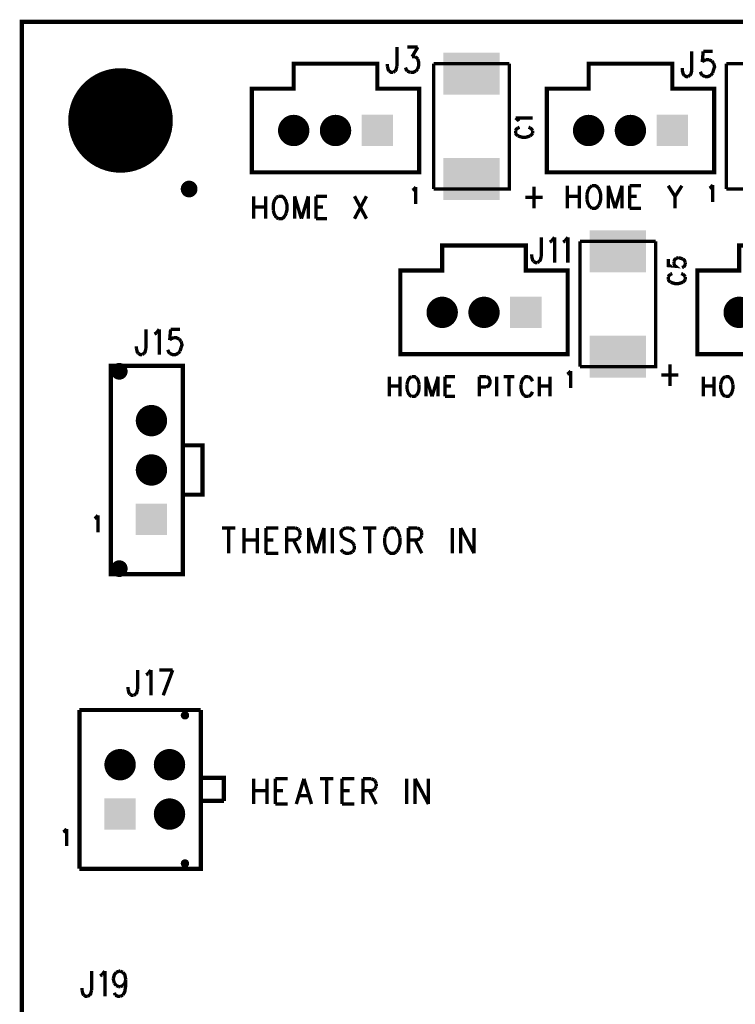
# Model space of a CAD drawing. Extents: x 7.77 to 13.51, y 7.55 to 13.01.
# Tile 2 of 5: x 8 to 9.71, y 10.65 to 13.01. Entities that reach past the tile are written whole.
import ezdxf

# ---------------------------------------------------------------- set-up
doc = ezdxf.new("R2010")
doc.units = 0
doc.layers.get('0').update_dxf_attribs({"linetype": 'CONTINUOUS'})
doc.layers.add('ASSEMBLY_PHO', color=7, linetype='CONTINUOUS')

# ---------------------------------------------------------------- blocks, each defined once
blk = doc.blocks.new('SQUARE_3')
blk.add_solid([(-0.0375, -0.0375), (-0.0375, 0.0375), (0.0375, -0.0375), (0.0375, 0.0375)])
blk = doc.blocks.new('ROUND_4')
at = {"const_width": 0.0375}
blk.add_lwpolyline([(-0.01875, 0, 1), (0.01875, 0, 1)], format="xyb", close=True, dxfattribs=at)
blk = doc.blocks.new('ROUND_25')
at = {"const_width": 0.02}
blk.add_lwpolyline([(-0.01, 0, 1), (0.01, 0, 1)], format="xyb", close=True, dxfattribs=at)
blk = doc.blocks.new('ROUND_27')
at = {"const_width": 0.01}
blk.add_lwpolyline([(-0.005, 0, 1), (0.005, 0, 1)], format="xyb", close=True, dxfattribs=at)
blk = doc.blocks.new('RECTANGLE_137')
blk.add_solid([(-0.0675, -0.05), (-0.0675, 0.05), (0.0675, -0.05), (0.0675, 0.05)])
blk = doc.blocks.new('ROUND_184')
at = {"const_width": 0.125}
blk.add_lwpolyline([(-0.0625, 0, 1), (0.0625, 0, 1)], format="xyb", close=True, dxfattribs=at)

msp = doc.modelspace()

# ---------------------------------------------------------------- linework, layer by layer
at = {"layer": 'ASSEMBLY_PHO'}
for points, const_width in [([(8, 8), (13.5, 8), (13.5, 13), (8, 13), (8, 8)], 0.01), ([(8.89672, 12.93943), (8.89672, 12.89343)], 0.008), ([(8.92172, 12.93943), (8.94672, 12.93943)], 0.008), ([(8.94672, 12.93943), (8.93309, 12.91643)], 0.008), ([(9.60172, 12.92943), (9.60172, 12.88343)], 0.008), ([(9.629, 12.92943), (9.62672, 12.90356)], 0.008), ([(9.65172, 12.92943), (9.629, 12.92943)], 0.008), ([(8.93309, 12.91643), (8.9399, 12.91643)], 0.008), ([(8.9399, 12.91643), (8.94445, 12.91356), (8.94672, 12.91068)], 0.008), ([(8.94672, 12.91068), (8.949, 12.90206), (8.949, 12.89631), (8.94672, 12.88768)], 0.008), ([(9.62672, 12.90356), (9.629, 12.90643)], 0.008), ([(9.629, 12.90643), (9.63581, 12.90931)], 0.008), ([(9.63581, 12.90931), (9.64263, 12.90931)], 0.008), ([(9.64263, 12.90931), (9.64945, 12.90643)], 0.008), ([(9.64945, 12.90643), (9.654, 12.90068)], 0.008), ([(8.55, 12.84), (8.55, 12.64), (8.95, 12.64), (8.95, 12.84), (8.85, 12.84), (8.85, 12.9), (8.65, 12.9), (8.65, 12.84), (8.55, 12.84)], 0.01), ([(8.874, 12.89343), (8.874, 12.89918)], 0.008), ([(8.87854, 12.88193), (8.87627, 12.88481), (8.874, 12.89343)], 0.008), ([(8.88763, 12.87906), (8.88309, 12.87906), (8.87854, 12.88193)], 0.008), ([(8.89218, 12.88193), (8.88763, 12.87906)], 0.008), ([(8.89672, 12.89343), (8.89445, 12.88481), (8.89218, 12.88193)], 0.008), ([(8.92172, 12.88193), (8.91945, 12.88481), (8.91718, 12.89056)], 0.008), ([(8.92854, 12.87906), (8.92172, 12.88193)], 0.008), ([(8.94218, 12.88193), (8.93536, 12.87906), (8.92854, 12.87906)], 0.008), ([(8.94672, 12.88768), (8.94218, 12.88193)], 0.008), ([(8.98444, 12.60039), (8.98444, 12.8996)], 0.008), ([(8.98444, 12.8996), (9.16555, 12.8996)], 0.008), ([(9.16555, 12.8996), (9.16555, 12.60039), (8.98444, 12.60039)], 0.008), ([(9.255, 12.84), (9.255, 12.64), (9.655, 12.64), (9.655, 12.84), (9.555, 12.84), (9.555, 12.9), (9.355, 12.9), (9.355, 12.84), (9.255, 12.84)], 0.01), ([(9.579, 12.88343), (9.579, 12.88918)], 0.008), ([(9.58354, 12.87193), (9.58127, 12.87481), (9.579, 12.88343)], 0.008), ([(9.60172, 12.88343), (9.59945, 12.87481), (9.59718, 12.87193)], 0.008), ([(9.62672, 12.87193), (9.62445, 12.87481), (9.62218, 12.88056)], 0.008), ([(9.654, 12.90068), (9.65627, 12.89206), (9.654, 12.88631), (9.65172, 12.87768)], 0.008), ([(9.68444, 12.60039), (9.68444, 12.8996)], 0.008), ([(9.68444, 12.8996), (9.86555, 12.8996)], 0.008), ([(9.86555, 12.8996), (9.86555, 12.60039), (9.68444, 12.60039)], 0.008), ([(9.59263, 12.86906), (9.58809, 12.86906), (9.58354, 12.87193)], 0.008), ([(9.59718, 12.87193), (9.59263, 12.86906)], 0.008), ([(9.63354, 12.86906), (9.62672, 12.87193)], 0.008), ([(9.64718, 12.87193), (9.64036, 12.86906), (9.63354, 12.86906)], 0.008), ([(9.65172, 12.87768), (9.64718, 12.87193)], 0.008), ([(9.18612, 12.76536), (9.18031, 12.77013)], 0.008), ([(9.18031, 12.77013), (9.221, 12.77013)], 0.008), ([(9.18806, 12.76218), (9.18612, 12.76536)], 0.008), ([(9.18612, 12.74627), (9.18225, 12.74309), (9.18031, 12.7399)], 0.008), ([(9.18031, 12.7399), (9.18031, 12.73354)], 0.008), ([(9.19, 12.74786), (9.18612, 12.74627)], 0.008), ([(9.21518, 12.74627), (9.21131, 12.74786)], 0.008), ([(9.221, 12.7399), (9.21906, 12.74309), (9.21518, 12.74627)], 0.008), ([(9.221, 12.73354), (9.221, 12.7399)], 0.008), ([(9.18031, 12.73354), (9.18225, 12.73036), (9.18612, 12.72718)], 0.008), ([(9.18612, 12.72718), (9.19, 12.72559), (9.19581, 12.724), (9.2055, 12.724), (9.21131, 12.72559), (9.21518, 12.72718)], 0.008), ([(9.21518, 12.72718), (9.21906, 12.73036), (9.221, 12.73354)], 0.008), ([(8.934, 12.59693), (8.93718, 12.59887)], 0.008), ([(8.93718, 12.59887), (8.94195, 12.60468)], 0.008), ([(8.94195, 12.60468), (8.94195, 12.564)], 0.008), ([(9.22445, 12.60575), (9.22445, 12.554)], 0.008), ([(9.304, 12.60781), (9.304, 12.554)], 0.008), ([(9.33263, 12.60781), (9.33263, 12.554)], 0.008), ([(9.35513, 12.60012), (9.35309, 12.595), (9.35104, 12.58731)], 0.008), ([(9.35922, 12.60525), (9.35513, 12.60012)], 0.008), ([(9.36331, 12.60781), (9.35922, 12.60525)], 0.008), ([(9.37968, 12.60012), (9.37559, 12.60525), (9.3715, 12.60781), (9.36331, 12.60781)], 0.008), ([(9.38172, 12.595), (9.37968, 12.60012)], 0.008), ([(9.40218, 12.60781), (9.40218, 12.554)], 0.008), ([(9.40218, 12.60781), (9.41854, 12.554)], 0.008), ([(9.4349, 12.60781), (9.41854, 12.554)], 0.008), ([(9.4349, 12.60781), (9.4349, 12.554)], 0.008), ([(9.45331, 12.60781), (9.45331, 12.554)], 0.008), ([(9.45331, 12.60781), (9.4799, 12.60781)], 0.008), ([(9.54536, 12.60781), (9.56172, 12.58218)], 0.008), ([(9.57809, 12.60781), (9.56172, 12.58218)], 0.008), ([(9.644, 12.60193), (9.64718, 12.60387)], 0.008), ([(9.64718, 12.60387), (9.65195, 12.60968)], 0.008), ([(9.65195, 12.60968), (9.65195, 12.569)], 0.008), ([(8.554, 12.58281), (8.554, 12.529)], 0.008), ([(8.58263, 12.58281), (8.58263, 12.529)], 0.008), ([(8.60513, 12.57512), (8.60309, 12.57), (8.60104, 12.56231)], 0.008), ([(8.60922, 12.58025), (8.60513, 12.57512)], 0.008), ([(8.61331, 12.58281), (8.60922, 12.58025)], 0.008), ([(8.62968, 12.57512), (8.62559, 12.58025), (8.6215, 12.58281), (8.61331, 12.58281)], 0.008), ([(8.63172, 12.57), (8.62968, 12.57512)], 0.008), ([(8.65218, 12.58281), (8.65218, 12.529)], 0.008), ([(8.65218, 12.58281), (8.66854, 12.529)], 0.008), ([(8.6849, 12.58281), (8.66854, 12.529)], 0.008), ([(8.6849, 12.58281), (8.6849, 12.529)], 0.008), ([(8.70331, 12.58281), (8.70331, 12.529)], 0.008), ([(8.70331, 12.58281), (8.7299, 12.58281)], 0.008), ([(8.79536, 12.58281), (8.824, 12.529)], 0.008), ([(8.824, 12.58281), (8.79536, 12.529)], 0.008), ([(9.204, 12.57987), (9.2449, 12.57987)], 0.008), ([(9.304, 12.58218), (9.33263, 12.58218)], 0.008), ([(9.35104, 12.58731), (9.35104, 12.5745)], 0.008), ([(9.35104, 12.5745), (9.35309, 12.56681), (9.35513, 12.56168)], 0.008), ([(9.38172, 12.56681), (9.38377, 12.5745), (9.38377, 12.58731), (9.38172, 12.595)], 0.008), ([(9.45331, 12.58218), (9.46968, 12.58218)], 0.008), ([(9.56172, 12.58218), (9.56172, 12.554)], 0.008), ([(8.554, 12.55718), (8.58263, 12.55718)], 0.008), ([(8.60104, 12.56231), (8.60104, 12.5495)], 0.008), ([(8.60104, 12.5495), (8.60309, 12.54181), (8.60513, 12.53668)], 0.008), ([(8.63172, 12.54181), (8.63377, 12.5495), (8.63377, 12.56231), (8.63172, 12.57)], 0.008), ([(8.70331, 12.55718), (8.71968, 12.55718)], 0.008), ([(9.35513, 12.56168), (9.35922, 12.55656)], 0.008), ([(9.35922, 12.55656), (9.36331, 12.554)], 0.008), ([(9.36331, 12.554), (9.3715, 12.554), (9.37559, 12.55656), (9.37968, 12.56168)], 0.008), ([(9.37968, 12.56168), (9.38172, 12.56681)], 0.008), ([(9.45331, 12.554), (9.4799, 12.554)], 0.008), ([(8.60513, 12.53668), (8.60922, 12.53156)], 0.008), ([(8.60922, 12.53156), (8.61331, 12.529)], 0.008), ([(8.61331, 12.529), (8.6215, 12.529), (8.62559, 12.53156), (8.62968, 12.53668)], 0.008), ([(8.62968, 12.53668), (8.63172, 12.54181)], 0.008), ([(8.70331, 12.529), (8.7299, 12.529)], 0.008), ([(9.24172, 12.48443), (9.24172, 12.43843)], 0.008), ([(9.26672, 12.47581), (9.27354, 12.48443)], 0.008), ([(9.27354, 12.48443), (9.27354, 12.42406)], 0.008), ([(9.29854, 12.47581), (9.30536, 12.48443)], 0.008), ([(9.30536, 12.48443), (9.30536, 12.42406)], 0.008), ([(8.905, 12.405), (8.905, 12.205), (9.305, 12.205), (9.305, 12.405), (9.205, 12.405), (9.205, 12.465), (9.005, 12.465), (9.005, 12.405), (8.905, 12.405)], 0.01), ([(9.26218, 12.47293), (9.26672, 12.47581)], 0.008), ([(9.294, 12.47293), (9.29854, 12.47581)], 0.008), ([(9.33444, 12.17539), (9.33444, 12.4746)], 0.008), ([(9.33444, 12.4746), (9.51555, 12.4746)], 0.008), ([(9.51555, 12.4746), (9.51555, 12.17539), (9.33444, 12.17539)], 0.008), ([(9.615, 12.405), (9.615, 12.205), (10.015, 12.205), (10.015, 12.405), (9.915, 12.405), (9.915, 12.465), (9.715, 12.465), (9.715, 12.405), (9.615, 12.405)], 0.01), ([(9.219, 12.43843), (9.219, 12.44418)], 0.008), ([(9.22354, 12.42693), (9.22127, 12.42981), (9.219, 12.43843)], 0.008), ([(9.24172, 12.43843), (9.23945, 12.42981), (9.23718, 12.42693)], 0.008), ([(9.54531, 12.43286), (9.54531, 12.41695), (9.56275, 12.41536), (9.56081, 12.41695), (9.55887, 12.42172)], 0.008), ([(9.55887, 12.4265), (9.56081, 12.43127), (9.56468, 12.43445)], 0.008), ([(9.56468, 12.43445), (9.5705, 12.43604)], 0.008), ([(9.5705, 12.43604), (9.57437, 12.43445)], 0.008), ([(9.57437, 12.43445), (9.58018, 12.43286)], 0.008), ([(9.58018, 12.43286), (9.58406, 12.42968), (9.586, 12.4249)], 0.008), ([(9.23263, 12.42406), (9.22809, 12.42406), (9.22354, 12.42693)], 0.008), ([(9.23718, 12.42693), (9.23263, 12.42406)], 0.008), ([(9.55887, 12.42172), (9.55887, 12.4265)], 0.008), ([(9.58212, 12.41377), (9.57825, 12.41218)], 0.008), ([(9.586, 12.42013), (9.58406, 12.41536), (9.58212, 12.41377)], 0.008), ([(9.586, 12.4249), (9.586, 12.42013)], 0.008), ([(9.55112, 12.39627), (9.54725, 12.39309), (9.54531, 12.3899)], 0.008), ([(9.54531, 12.3899), (9.54531, 12.38354)], 0.008), ([(9.54531, 12.38354), (9.54725, 12.38036), (9.55112, 12.37718)], 0.008), ([(9.555, 12.39786), (9.55112, 12.39627)], 0.008), ([(9.58018, 12.39627), (9.57631, 12.39786)], 0.008), ([(9.586, 12.3899), (9.58406, 12.39309), (9.58018, 12.39627)], 0.008), ([(9.58018, 12.37718), (9.58406, 12.38036), (9.586, 12.38354)], 0.008), ([(9.586, 12.38354), (9.586, 12.3899)], 0.008), ([(9.55112, 12.37718), (9.555, 12.37559), (9.56081, 12.374), (9.5705, 12.374), (9.57631, 12.37559), (9.58018, 12.37718)], 0.008), ([(8.29672, 12.26437), (8.29672, 12.21837)], 0.008), ([(8.31718, 12.25287), (8.32172, 12.25575)], 0.008), ([(8.32172, 12.25575), (8.32854, 12.26437)], 0.008), ([(8.32854, 12.26437), (8.32854, 12.204)], 0.008), ([(8.35581, 12.26437), (8.35354, 12.2385)], 0.008), ([(8.37854, 12.26437), (8.35581, 12.26437)], 0.008), ([(8.35581, 12.24137), (8.36263, 12.24425)], 0.008), ([(8.36263, 12.24425), (8.36945, 12.24425), (8.37627, 12.24137)], 0.008), ([(8.274, 12.21837), (8.274, 12.22412)], 0.008), ([(8.35354, 12.2385), (8.35581, 12.24137)], 0.008), ([(8.37627, 12.24137), (8.38081, 12.23562)], 0.008), ([(8.38081, 12.22125), (8.37854, 12.21262)], 0.008), ([(8.38081, 12.23562), (8.38309, 12.227), (8.38081, 12.22125)], 0.008), ([(8.27854, 12.20687), (8.27627, 12.20975), (8.274, 12.21837)], 0.008), ([(8.28763, 12.204), (8.28309, 12.204), (8.27854, 12.20687)], 0.008), ([(8.29218, 12.20687), (8.28763, 12.204)], 0.008), ([(8.29672, 12.21837), (8.29445, 12.20975), (8.29218, 12.20687)], 0.008), ([(8.35354, 12.20687), (8.35127, 12.20975), (8.349, 12.2155)], 0.008), ([(8.374, 12.20687), (8.36718, 12.204), (8.36036, 12.204), (8.35354, 12.20687)], 0.008), ([(8.37854, 12.21262), (8.374, 12.20687)], 0.008), ([(8.385, 11.679), (8.385, 12.177), (8.213, 12.177), (8.213, 11.679), (8.385, 11.679)], 0.01), ([(9.54945, 12.18075), (9.54945, 12.129)], 0.008), ([(8.879, 12.15125), (8.879, 12.104)], 0.008), ([(8.90445, 12.15125), (8.90445, 12.104)], 0.008), ([(8.93172, 12.15125), (8.92809, 12.149), (8.92445, 12.1445), (8.92263, 12.14)], 0.008), ([(8.94263, 12.149), (8.939, 12.15125), (8.93172, 12.15125)], 0.008), ([(8.9499, 12.13325), (8.94809, 12.14), (8.94627, 12.1445), (8.94263, 12.149)], 0.008), ([(8.96627, 12.15125), (8.96627, 12.104)], 0.008), ([(8.96627, 12.15125), (8.98081, 12.104)], 0.008), ([(8.99536, 12.15125), (8.98081, 12.104)], 0.008), ([(8.99536, 12.15125), (8.99536, 12.104)], 0.008), ([(9.01172, 12.15125), (9.01172, 12.104)], 0.008), ([(9.01172, 12.15125), (9.03536, 12.15125)], 0.008), ([(9.09354, 12.15125), (9.09354, 12.104)], 0.008), ([(9.09354, 12.15125), (9.1099, 12.15125)], 0.008), ([(9.1099, 12.15125), (9.11536, 12.149), (9.11718, 12.14675), (9.119, 12.14225), (9.119, 12.1355), (9.11718, 12.131), (9.11536, 12.12875), (9.1099, 12.1265)], 0.008), ([(9.13536, 12.15125), (9.13536, 12.104)], 0.008), ([(9.15172, 12.15125), (9.17718, 12.15125)], 0.008), ([(9.16445, 12.15125), (9.16445, 12.104)], 0.008), ([(9.20081, 12.149), (9.19718, 12.1445), (9.19536, 12.14), (9.19354, 12.13325)], 0.008), ([(9.21172, 12.15125), (9.20445, 12.15125), (9.20081, 12.149)], 0.008), ([(9.22081, 12.14), (9.219, 12.1445), (9.21536, 12.149), (9.21172, 12.15125)], 0.008), ([(9.23718, 12.15125), (9.23718, 12.104)], 0.008), ([(9.26263, 12.15125), (9.26263, 12.104)], 0.008), ([(9.304, 12.15693), (9.30718, 12.15887)], 0.008), ([(9.30718, 12.15887), (9.31195, 12.16468)], 0.008), ([(9.31195, 12.16468), (9.31195, 12.124)], 0.008), ([(9.529, 12.15487), (9.5699, 12.15487)], 0.008), ([(9.629, 12.15125), (9.629, 12.104)], 0.008), ([(9.65445, 12.15125), (9.65445, 12.104)], 0.008), ([(9.68172, 12.15125), (9.67809, 12.149), (9.67445, 12.1445), (9.67263, 12.14)], 0.008), ([(9.69263, 12.149), (9.689, 12.15125), (9.68172, 12.15125)], 0.008), ([(9.6999, 12.13325), (9.69809, 12.14), (9.69627, 12.1445), (9.69263, 12.149)], 0.008), ([(8.879, 12.12875), (8.90445, 12.12875)], 0.008), ([(8.92263, 12.14), (8.92081, 12.13325)], 0.008), ([(8.92081, 12.13325), (8.92081, 12.122)], 0.008), ([(8.9499, 12.122), (8.9499, 12.13325)], 0.008), ([(9.01172, 12.12875), (9.02627, 12.12875)], 0.008), ([(9.1099, 12.1265), (9.09354, 12.1265)], 0.008), ([(9.19354, 12.13325), (9.19354, 12.122)], 0.008), ([(9.23718, 12.12875), (9.26263, 12.12875)], 0.008), ([(9.629, 12.12875), (9.65445, 12.12875)], 0.008), ([(9.67263, 12.14), (9.67081, 12.13325)], 0.008), ([(9.67081, 12.13325), (9.67081, 12.122)], 0.008), ([(9.6999, 12.122), (9.6999, 12.13325)], 0.008), ([(8.92081, 12.122), (8.92263, 12.11525)], 0.008), ([(8.92263, 12.11525), (8.92445, 12.11075), (8.92809, 12.10625), (8.93172, 12.104)], 0.008), ([(8.93172, 12.104), (8.939, 12.104), (8.94263, 12.10625)], 0.008), ([(8.94263, 12.10625), (8.94627, 12.11075), (8.94809, 12.11525), (8.9499, 12.122)], 0.008), ([(9.01172, 12.104), (9.03536, 12.104)], 0.008), ([(9.19354, 12.122), (9.19536, 12.11525), (9.19718, 12.11075), (9.20081, 12.10625)], 0.008), ([(9.20081, 12.10625), (9.20445, 12.104), (9.21172, 12.104)], 0.008), ([(9.21172, 12.104), (9.21536, 12.10625), (9.219, 12.11075), (9.22081, 12.11525)], 0.008), ([(9.67081, 12.122), (9.67263, 12.11525)], 0.008), ([(9.67263, 12.11525), (9.67445, 12.11075), (9.67809, 12.10625), (9.68172, 12.104)], 0.008), ([(9.68172, 12.104), (9.689, 12.104), (9.69263, 12.10625)], 0.008), ([(9.69263, 12.10625), (9.69627, 12.11075), (9.69809, 12.11525), (9.6999, 12.122)], 0.008), ([(8.432, 11.869), (8.432, 11.987), (8.385, 11.987), (8.385, 11.869), (8.432, 11.869)], 0.01), ([(8.17718, 11.81387), (8.18195, 11.81968)], 0.008), ([(8.18195, 11.81968), (8.18195, 11.779)], 0.008), ([(8.174, 11.81193), (8.17718, 11.81387)], 0.008), ([(8.479, 11.78937), (8.51081, 11.78937)], 0.008), ([(8.4949, 11.78937), (8.4949, 11.729)], 0.008), ([(8.53127, 11.78937), (8.53127, 11.729)], 0.008), ([(8.56309, 11.78937), (8.56309, 11.729)], 0.008), ([(8.58354, 11.78937), (8.58354, 11.729)], 0.008), ([(8.58354, 11.78937), (8.61309, 11.78937)], 0.008), ([(8.63354, 11.78937), (8.63354, 11.729)], 0.008), ([(8.63354, 11.78937), (8.654, 11.78937)], 0.008), ([(8.654, 11.78937), (8.66081, 11.7865)], 0.008), ([(8.66081, 11.7865), (8.66309, 11.78362)], 0.008), ([(8.66309, 11.78362), (8.66536, 11.77787)], 0.008), ([(8.66536, 11.77212), (8.66309, 11.76637)], 0.008), ([(8.66536, 11.77787), (8.66536, 11.77212)], 0.008), ([(8.68581, 11.78937), (8.68581, 11.729)], 0.008), ([(8.68581, 11.78937), (8.704, 11.729)], 0.008), ([(8.72218, 11.78937), (8.704, 11.729)], 0.008), ([(8.72218, 11.78937), (8.72218, 11.729)], 0.008), ([(8.74263, 11.78937), (8.74263, 11.729)], 0.008), ([(8.76763, 11.7865), (8.76309, 11.78075), (8.76309, 11.775), (8.76536, 11.76925), (8.76763, 11.76637)], 0.008), ([(8.77445, 11.78937), (8.76763, 11.7865)], 0.008), ([(8.78354, 11.78937), (8.77445, 11.78937)], 0.008), ([(8.7949, 11.78075), (8.79036, 11.7865), (8.78354, 11.78937)], 0.008), ([(8.81536, 11.78937), (8.84718, 11.78937)], 0.008), ([(8.83127, 11.78937), (8.83127, 11.729)], 0.008), ([(8.8699, 11.775), (8.86763, 11.76637)], 0.008), ([(8.87672, 11.7865), (8.87218, 11.78075), (8.8699, 11.775)], 0.008), ([(8.88127, 11.78937), (8.87672, 11.7865)], 0.008), ([(8.89036, 11.78937), (8.88127, 11.78937)], 0.008), ([(8.8949, 11.7865), (8.89036, 11.78937)], 0.008), ([(8.90172, 11.775), (8.89945, 11.78075), (8.8949, 11.7865)], 0.008), ([(8.904, 11.76637), (8.90172, 11.775)], 0.008), ([(8.92445, 11.78937), (8.92445, 11.729)], 0.008), ([(8.92445, 11.78937), (8.9449, 11.78937)], 0.008), ([(8.9449, 11.78937), (8.95172, 11.7865)], 0.008), ([(8.95172, 11.7865), (8.954, 11.78362)], 0.008), ([(8.954, 11.78362), (8.95627, 11.77787)], 0.008), ([(8.95627, 11.77212), (8.954, 11.76637)], 0.008), ([(8.95627, 11.77787), (8.95627, 11.77212)], 0.008), ([(9.029, 11.78937), (9.029, 11.729)], 0.008), ([(9.04945, 11.78937), (9.04945, 11.729)], 0.008), ([(9.04945, 11.78937), (9.08127, 11.729)], 0.008), ([(9.08127, 11.78937), (9.08127, 11.729)], 0.008), ([(8.53127, 11.76062), (8.56309, 11.76062)], 0.008), ([(8.58354, 11.76062), (8.60172, 11.76062)], 0.008), ([(8.654, 11.76062), (8.63354, 11.76062)], 0.008), ([(8.64945, 11.76062), (8.66536, 11.729)], 0.008), ([(8.66081, 11.7635), (8.654, 11.76062)], 0.008), ([(8.66309, 11.76637), (8.66081, 11.7635)], 0.008), ([(8.76763, 11.76637), (8.77218, 11.7635), (8.78581, 11.75775)], 0.008), ([(8.78581, 11.75775), (8.79036, 11.75487)], 0.008), ([(8.79036, 11.75487), (8.79263, 11.752)], 0.008), ([(8.79263, 11.752), (8.7949, 11.74625)], 0.008), ([(8.86763, 11.76637), (8.86763, 11.752)], 0.008), ([(8.86763, 11.752), (8.8699, 11.74337)], 0.008), ([(8.90172, 11.74337), (8.904, 11.752), (8.904, 11.76637)], 0.008), ([(8.9449, 11.76062), (8.92445, 11.76062)], 0.008), ([(8.94036, 11.76062), (8.95627, 11.729)], 0.008), ([(8.95172, 11.7635), (8.9449, 11.76062)], 0.008), ([(8.954, 11.76637), (8.95172, 11.7635)], 0.008), ([(8.58354, 11.729), (8.61309, 11.729)], 0.008), ([(8.76763, 11.73187), (8.76309, 11.73762)], 0.008), ([(8.78354, 11.729), (8.77445, 11.729), (8.76763, 11.73187)], 0.008), ([(8.79036, 11.73187), (8.78354, 11.729)], 0.008), ([(8.7949, 11.73762), (8.79036, 11.73187)], 0.008), ([(8.7949, 11.74625), (8.7949, 11.73762)], 0.008), ([(8.8699, 11.74337), (8.87218, 11.73762)], 0.008), ([(8.87218, 11.73762), (8.87672, 11.73187)], 0.008), ([(8.87672, 11.73187), (8.88127, 11.729), (8.89036, 11.729), (8.8949, 11.73187)], 0.008), ([(8.8949, 11.73187), (8.89945, 11.73762)], 0.008), ([(8.89945, 11.73762), (8.90172, 11.74337)], 0.008), ([(8.27672, 11.44937), (8.27672, 11.40337)], 0.008), ([(8.30172, 11.44075), (8.30854, 11.44937)], 0.008), ([(8.30854, 11.44937), (8.30854, 11.389)], 0.008), ([(8.32899, 11.44937), (8.36081, 11.44937)], 0.008), ([(8.36081, 11.44937), (8.33809, 11.389)], 0.008), ([(8.29718, 11.43787), (8.30172, 11.44075)], 0.008), ([(8.25399, 11.40337), (8.25399, 11.40912)], 0.008), ([(8.25854, 11.39187), (8.25627, 11.39475), (8.25399, 11.40337)], 0.008), ([(8.27672, 11.40337), (8.27445, 11.39475), (8.27218, 11.39187)], 0.008), ([(8.26763, 11.389), (8.26309, 11.389), (8.25854, 11.39187)], 0.008), ([(8.27218, 11.39187), (8.26763, 11.389)], 0.008), ([(8.13775, 11.35401), (8.42791, 11.35401)], 0.01), ([(8.42791, 11.35401), (8.42791, 10.97409), (8.13775, 10.97409)], 0.01), ([(8.13775, 10.97409), (8.13775, 11.35401)], 0.01), ([(8.42791, 11.19161), (8.42791, 11.13649)], 0.01), ([(8.48303, 11.13649), (8.48303, 11.19161), (8.42791, 11.19161)], 0.01), ([(8.554, 11.18937), (8.554, 11.129)], 0.008), ([(8.58581, 11.18937), (8.58581, 11.129)], 0.008), ([(8.60627, 11.18937), (8.60627, 11.129)], 0.008), ([(8.60627, 11.18937), (8.63581, 11.18937)], 0.008), ([(8.67445, 11.18937), (8.65627, 11.129)], 0.008), ([(8.67445, 11.18937), (8.69263, 11.129)], 0.008), ([(8.71309, 11.18937), (8.7449, 11.18937)], 0.008), ([(8.729, 11.18937), (8.729, 11.129)], 0.008), ([(8.76536, 11.18937), (8.76536, 11.129)], 0.008), ([(8.76536, 11.18937), (8.7949, 11.18937)], 0.008), ([(8.81536, 11.18937), (8.81536, 11.129)], 0.008), ([(8.81536, 11.18937), (8.83581, 11.18937)], 0.008), ([(8.83581, 11.18937), (8.84263, 11.1865)], 0.008), ([(8.84263, 11.1865), (8.8449, 11.18362)], 0.008), ([(8.8449, 11.18362), (8.84718, 11.17787)], 0.008), ([(8.9199, 11.18937), (8.9199, 11.129)], 0.008), ([(8.94036, 11.18937), (8.94036, 11.129)], 0.008), ([(8.94036, 11.18937), (8.97218, 11.129)], 0.008), ([(8.97218, 11.18937), (8.97218, 11.129)], 0.008), ([(8.554, 11.16062), (8.58581, 11.16062)], 0.008), ([(8.60627, 11.16062), (8.62445, 11.16062)], 0.008), ([(8.76536, 11.16062), (8.78354, 11.16062)], 0.008), ([(8.83581, 11.16062), (8.81536, 11.16062)], 0.008), ([(8.83127, 11.16062), (8.84718, 11.129)], 0.008), ([(8.84263, 11.1635), (8.83581, 11.16062)], 0.008), ([(8.8449, 11.16637), (8.84263, 11.1635)], 0.008), ([(8.84718, 11.17212), (8.8449, 11.16637)], 0.008), ([(8.84718, 11.17787), (8.84718, 11.17212)], 0.008), ([(8.42791, 11.13649), (8.48303, 11.13649)], 0.01), ([(8.66309, 11.14912), (8.68581, 11.14912)], 0.008), ([(8.60627, 11.129), (8.63581, 11.129)], 0.008), ([(8.76536, 11.129), (8.7949, 11.129)], 0.008), ([(8.10218, 11.06387), (8.10695, 11.06968)], 0.008), ([(8.10695, 11.06968), (8.10695, 11.029)], 0.008), ([(8.099, 11.06193), (8.10218, 11.06387)], 0.008), ([(8.16672, 10.72937), (8.16672, 10.68337)], 0.008), ([(8.18718, 10.71787), (8.19172, 10.72075)], 0.008), ([(8.19172, 10.72075), (8.19854, 10.72937)], 0.008), ([(8.19854, 10.72937), (8.19854, 10.669)], 0.008), ([(8.219, 10.71212), (8.22127, 10.72075), (8.22581, 10.7265)], 0.008), ([(8.22127, 10.70062), (8.219, 10.70925), (8.219, 10.71212)], 0.008), ([(8.22581, 10.7265), (8.23263, 10.72937)], 0.008), ([(8.23263, 10.72937), (8.2349, 10.72937)], 0.008), ([(8.2349, 10.72937), (8.24172, 10.7265)], 0.008), ([(8.24172, 10.7265), (8.24627, 10.72075), (8.24854, 10.70925)], 0.008), ([(8.144, 10.68337), (8.144, 10.68912)], 0.008), ([(8.22581, 10.69487), (8.22127, 10.70062)], 0.008), ([(8.23263, 10.692), (8.22581, 10.69487)], 0.008), ([(8.2349, 10.692), (8.23263, 10.692)], 0.008), ([(8.24172, 10.69487), (8.2349, 10.692)], 0.008), ([(8.24627, 10.70062), (8.24172, 10.69487)], 0.008), ([(8.24854, 10.69487), (8.24627, 10.6805), (8.24172, 10.67187)], 0.008), ([(8.24854, 10.70925), (8.24627, 10.70062)], 0.008), ([(8.24854, 10.70925), (8.24854, 10.69487)], 0.008), ([(8.14854, 10.67187), (8.14627, 10.67475), (8.144, 10.68337)], 0.008), ([(8.15763, 10.669), (8.15309, 10.669), (8.14854, 10.67187)], 0.008), ([(8.16218, 10.67187), (8.15763, 10.669)], 0.008), ([(8.16672, 10.68337), (8.16445, 10.67475), (8.16218, 10.67187)], 0.008), ([(8.22354, 10.67187), (8.22127, 10.67762)], 0.008), ([(8.2349, 10.669), (8.23036, 10.669), (8.22354, 10.67187)], 0.008), ([(8.24172, 10.67187), (8.2349, 10.669)], 0.008)]:
    msp.add_lwpolyline(points, dxfattribs=dict(at, const_width=const_width))

# ---------------------------------------------------------------- block references
for name, p in [('RECTANGLE_137', (9.075, 12.87598)), ('ROUND_184', (8.236, 12.764)), ('ROUND_4', (8.65, 12.74)), ('ROUND_4', (8.75, 12.74)), ('SQUARE_3', (8.85, 12.74)), ('ROUND_4', (9.355, 12.74)), ('ROUND_4', (9.455, 12.74)), ('SQUARE_3', (9.555, 12.74)), ('RECTANGLE_137', (9.075, 12.62401)), ('ROUND_25', (8.4, 12.6)), ('RECTANGLE_137', (9.425, 12.45098)), ('ROUND_4', (9.005, 12.305)), ('ROUND_4', (9.105, 12.305)), ('SQUARE_3', (9.205, 12.305)), ('ROUND_4', (9.715, 12.305)), ('RECTANGLE_137', (9.425, 12.19901)), ('ROUND_25', (8.233, 12.164)), ('ROUND_4', (8.31, 12.046)), ('ROUND_4', (8.31, 11.928)), ('SQUARE_3', (8.31, 11.81)), ('ROUND_25', (8.233, 11.692)), ('ROUND_27', (8.39011, 11.34122)), ('ROUND_4', (8.235, 11.22311)), ('ROUND_4', (8.35311, 11.22311)), ('SQUARE_3', (8.235, 11.105)), ('ROUND_4', (8.35311, 11.105)), ('ROUND_27', (8.39011, 10.98688))]:
    msp.add_blockref(name, p, dxfattribs=at)

doc.saveas('drawing.dxf')
